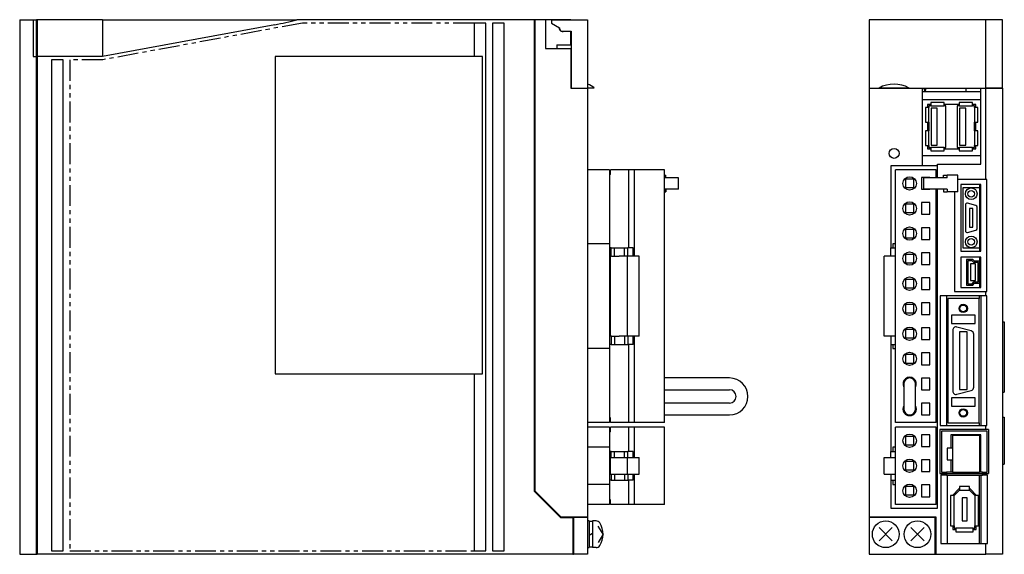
# Model space of a CAD drawing. Extents: x -713 to -55, y -240 to 98.
# Tile 1 of 3: x -713 to -419, y -155 to 5. Entities that reach past the tile are written whole.
import ezdxf

# ---------------------------------------------------------------- set-up
doc = ezdxf.new("R2010")
doc.units = 0
doc.linetypes.add('PHANTOM', pattern=[2.5, 1.25, -0.25, 0.25, -0.25, 0.25, -0.25])
doc.layers.get('0').update_dxf_attribs({"linetype": 'CONTINUOUS'})
for name, color, linetype in [('OUTLINE', 7, 'CONTINUOUS'), ('PHANTOM', 3, 'PHANTOM'), ('THIN_LINE', 6, 'CONTINUOUS')]:
    doc.layers.add(name, color=color, linetype=linetype)

msp = doc.modelspace()

# ---------------------------------------------------------------- linework, layer by layer
msp.add_arc((-653.33, 90.65), 88.69, 280.6548, 285.049)
at = {"layer": 'OUTLINE'}
for p, q in [((-713.3, 5), (-713.3, -155)), ((-713.3, 5), (-709.3, 5)), ((-709.3, 5), (-708.3, 5)), ((-709.3, 5), (-709.3, -6)), ((-708.1, 5), (-708.3, 5)), ((-708.3, -0.48), (-708.3, 5)), ((-708.1, 4), (-708.3, 4)), ((-708.1, 5), (-708.1, -0.5)), ((-688.5, 5), (-708.1, 5)), ((-688.5, 5), (-636.93, 5)), ((-688.5, 5), (-688.5, -0.5)), ((-636.93, 3.49), (-688.5, -6)), ((-636.93, 5), (-630.3, 5)), ((-559.3, 5), (-630.3, 5)), ((-577.3, 4), (-577.3, -6)), ((-573.8, 4), (-577.3, 4)), ((-573.8, -154), (-573.8, 4)), ((-571.8, 4), (-571.8, -154)), ((-568.3, 4), (-571.8, 4)), ((-568.3, -154), (-568.3, 4)), ((-559.1, 5), (-559.3, 5)), ((-559.3, 5), (-559.3, -136.1)), ((-559.1, 4), (-559.3, 4)), ((-555.9, 5), (-559.1, 5)), ((-559.1, 5), (-559.1, -136.02)), ((-548.3, 5), (-555.9, 5)), ((-555.9, 5), (-555.9, -3.6)), ((-554.09, 5), (-543.3, 5)), ((-554.09, 5), (-554.09, 4)), ((-554.09, 4), (-551.76, 2.52)), ((-548.3, 5), (-548.3, 5)), ((-543.3, 5), (-543.3, -15.45)), ((-424.08, 5), (-459.08, 5)), ((-459.08, 5), (-459.08, -15.45)), ((-419.08, 5), (-424.08, 5)), ((-424.08, -15.45), (-424.08, 5)), ((-419.08, -15.45), (-419.08, 5)), ((-551.76, 2.52), (-551.76, 2.5)), ((-550.8, 1.53), (-548.27, 1.53)), ((-548.3, -2.48), (-548.3, 1.53)), ((-548.27, 1.53), (-548.27, -15.45)), ((-708.3, -5.52), (-708.3, -0.48)), ((-708.1, -0.5), (-708.1, -6)), ((-688.5, -0.5), (-688.5, -6)), ((-552.5, -2.48), (-552.5, -3.6)), ((-552.5, -2.48), (-548.3, -2.48)), ((-548.27, -2), (-548.3, -2)), ((-708.3, -6), (-708.3, -5.52)), ((-555.9, -3.6), (-548.3, -3.6)), ((-548.3, -3.6), (-548.3, -15.5)), ((-709.3, -6), (-708.3, -6)), ((-708.3, -155), (-708.3, -6)), ((-708.1, -7), (-708.3, -7)), ((-688.5, -6), (-708.1, -6)), ((-708.1, -6), (-708.1, -155)), ((-700.3, -7), (-703.8, -7)), ((-703.8, -7), (-703.8, -154)), ((-700.3, -154), (-700.3, -7)), ((-636.8, -6), (-636.8, -101)), ((-574.8, -6), (-636.8, -6)), ((-574.8, -101), (-574.8, -6)), ((-548.27, -7), (-548.3, -7)), ((-548.3, -15.5), (-543.3, -15.5)), ((-548.27, -15.45), (-543.3, -15.45)), ((-547.5, -15.45), (-547.5, -15.5)), ((-545.6, -15.45), (-545.6, -15.5)), ((-541.3, -15.45), (-543.3, -15.45)), ((-543.3, -15.5), (-543.3, -143.8)), ((-459.08, -15.45), (-459.08, -15.5)), ((-459.08, -15.45), (-456.07, -15.45)), ((-459.08, -15.5), (-443.18, -15.5)), ((-459.08, -15.5), (-459.08, -143.8)), ((-457.11, -15.45), (-457.11, -15.5)), ((-447.09, -15.45), (-456.07, -15.45)), ((-447.09, -15.45), (-424.08, -15.45)), ((-446.36, -15.45), (-446.36, -15.5)), ((-445.91, -15.5), (-445.91, -15.45)), ((-445.09, -15.45), (-445.09, -15.5)), ((-444.64, -15.5), (-444.64, -15.45)), ((-443.82, -15.45), (-443.82, -15.5)), ((-443.37, -15.5), (-443.37, -15.45)), ((-443.18, -15.5), (-443.18, -38.7)), ((-443.18, -16.53), (-430.13, -16.53)), ((-442.55, -15.45), (-442.55, -16.06)), ((-442.55, -16.06), (-442.1, -16.06)), ((-442.1, -16.06), (-442.1, -15.45)), ((-438.75, -15.45), (-438.75, -15.5)), ((-438.75, -15.5), (-431.75, -15.5)), ((-431.75, -15.5), (-431.75, -15.45)), ((-430.13, -15.45), (-430.13, -16.53)), ((-430.13, -16.53), (-425.58, -16.53)), ((-425.58, -15.5), (-424.08, -15.5)), ((-425.58, -38.2), (-425.58, -15.5)), ((-424.55, -15.5), (-424.55, -15.45)), ((-419.08, -15.45), (-424.08, -15.45)), ((-424.08, -15.5), (-419.08, -15.5)), ((-424.08, -42.85), (-424.08, -15.5)), ((-421.08, -15.45), (-421.08, -15.5)), ((-419.08, -15.5), (-419.08, -15.45)), ((-419.08, -15.5), (-419.08, -155)), ((-425.58, -19), (-443.18, -19)), ((-441.57, -20.35), (-441.57, -21.3)), ((-440.61, -20.35), (-441.57, -20.35)), ((-436.61, -19.75), (-440.61, -19.75)), ((-440.61, -19.75), (-440.61, -20.75)), ((-436.61, -20.75), (-436.61, -19.75)), ((-432.11, -20.35), (-436.61, -20.35)), ((-432.11, -19.75), (-432.11, -20.75)), ((-428.11, -19.75), (-432.11, -19.75)), ((-428.11, -20.75), (-428.11, -19.75)), ((-427.15, -20.35), (-428.11, -20.35)), ((-427.15, -21.3), (-427.15, -20.35)), ((-441.17, -21.3), (-442.17, -21.3)), ((-442.17, -21.3), (-442.17, -25.7)), ((-441.17, -20.75), (-441.17, -21.3)), ((-440.61, -20.75), (-441.17, -20.75)), ((-441.17, -25.7), (-441.17, -21.3)), ((-440.61, -20.75), (-436.61, -20.75)), ((-438.63, -21.45), (-440.47, -21.45)), ((-440.47, -21.45), (-440.47, -32.55)), ((-438.63, -32.55), (-438.63, -21.45)), ((-436.05, -20.75), (-436.61, -20.75)), ((-436.05, -33.25), (-436.05, -20.75)), ((-432.11, -20.75), (-432.67, -20.75)), ((-432.67, -20.75), (-432.67, -33.25)), ((-432.11, -20.75), (-428.11, -20.75)), ((-431.97, -21.45), (-431.97, -32.55)), ((-430.13, -21.45), (-431.97, -21.45)), ((-430.13, -32.55), (-430.13, -21.45)), ((-427.55, -20.75), (-428.11, -20.75)), ((-427.55, -21.3), (-427.55, -20.75)), ((-427.55, -21.3), (-427.55, -25.7)), ((-426.55, -21.3), (-427.55, -21.3)), ((-426.55, -25.7), (-426.55, -21.3)), ((-442.17, -25.7), (-441.17, -25.7)), ((-441.57, -25.7), (-441.57, -28.3)), ((-441.17, -25.7), (-441.17, -28.3)), ((-427.55, -28.3), (-427.55, -25.7)), ((-427.55, -25.7), (-426.55, -25.7)), ((-427.15, -28.3), (-427.15, -25.7)), ((-442.17, -28.3), (-442.17, -32.7)), ((-441.17, -28.3), (-442.17, -28.3)), ((-441.17, -32.7), (-441.17, -28.3)), ((-427.55, -28.3), (-427.55, -32.7)), ((-426.55, -28.3), (-427.55, -28.3)), ((-426.55, -32.7), (-426.55, -28.3)), ((-442.17, -32.7), (-441.17, -32.7)), ((-441.57, -32.7), (-441.57, -33.65)), ((-441.57, -33.65), (-440.61, -33.65)), ((-441.17, -32.7), (-441.17, -33.25)), ((-441.17, -33.25), (-440.61, -33.25)), ((-436.61, -33.25), (-440.61, -33.25)), ((-440.61, -33.25), (-440.61, -34.25)), ((-440.61, -34.25), (-436.61, -34.25)), ((-440.47, -32.55), (-438.63, -32.55)), ((-436.61, -33.25), (-436.05, -33.25)), ((-436.61, -34.25), (-436.61, -33.25)), ((-436.61, -33.65), (-432.11, -33.65)), ((-432.67, -33.25), (-432.11, -33.25)), ((-428.11, -33.25), (-432.11, -33.25)), ((-432.11, -33.25), (-432.11, -34.25)), ((-432.11, -34.25), (-428.11, -34.25)), ((-431.97, -32.55), (-430.13, -32.55)), ((-428.11, -33.25), (-427.55, -33.25)), ((-428.11, -34.25), (-428.11, -33.25)), ((-428.11, -33.65), (-427.15, -33.65)), ((-427.55, -33.25), (-427.55, -32.7)), ((-427.55, -32.7), (-426.55, -32.7)), ((-427.15, -33.65), (-427.15, -32.7)), ((-443.18, -35.6), (-425.58, -35.6)), ((-438.58, -42.3), (-438.58, -38.2)), ((-438.58, -38.2), (-425.58, -38.2)), ((-536.72, -39.9), (-543.3, -39.9)), ((-536.72, -39.9), (-536.72, -62.05)), ((-531, -39.9), (-536.5, -39.9)), ((-536.5, -41.3), (-536.5, -39.9)), ((-529.3, -39.9), (-531, -39.9)), ((-531, -63.25), (-531, -39.9)), ((-520.3, -39.9), (-529.3, -39.9)), ((-529.3, -65.75), (-529.3, -39.9)), ((-520.3, -115.6), (-520.3, -39.9)), ((-443.18, -38.7), (-452.58, -38.7)), ((-452.58, -38.7), (-452.58, -63.25)), ((-439.01, -39.9), (-451.16, -39.9)), ((-451.16, -115.6), (-451.16, -39.9)), ((-438.58, -38.7), (-443.18, -38.7)), ((-439.01, -42.3), (-439.01, -39.9)), ((-536.5, -41.3), (-536.72, -41.3)), ((-520.3, -41.5), (-520.16, -41.5)), ((-516.13, -42.3), (-520.3, -42.3)), ((-520.16, -41.5), (-519.91, -41.5)), ((-520.16, -42.3), (-520.16, -41.5)), ((-519.91, -42.3), (-519.91, -41.5)), ((-516.13, -45.7), (-516.13, -42.3)), ((-445.66, -42.75), (-448.16, -42.75)), ((-448.16, -42.75), (-448.16, -45.25)), ((-445.66, -45.25), (-445.66, -42.75)), ((-443.41, -42.25), (-443.41, -45.75)), ((-440.91, -42.25), (-443.41, -42.25)), ((-436, -42.3), (-442.74, -42.3)), ((-442.74, -42.3), (-442.74, -45.7)), ((-440.91, -42.3), (-440.91, -42.25)), ((-436.8, -41.5), (-435.73, -41.5)), ((-436.8, -42.3), (-436.8, -41.5)), ((-435.73, -42.3), (-436, -42.3)), ((-435.73, -42.3), (-435.73, -41.5)), ((-432.49, -41.5), (-435.73, -41.5)), ((-432.49, -46.5), (-432.49, -41.5)), ((-424.08, -42.85), (-432.49, -42.85)), ((-423.78, -42.85), (-424.08, -42.85)), ((-423.78, -76.3), (-423.78, -42.85)), ((-516.13, -45.7), (-520.3, -45.7)), ((-520.3, -46.5), (-520.16, -46.5)), ((-520.16, -45.7), (-520.16, -46.5)), ((-520.16, -46.5), (-519.91, -46.5)), ((-519.91, -45.7), (-519.91, -46.5)), ((-448.16, -45.25), (-445.66, -45.25)), ((-443.41, -45.75), (-440.91, -45.75)), ((-436, -45.7), (-442.74, -45.7)), ((-440.91, -45.75), (-440.91, -45.7)), ((-439.01, -115.6), (-439.01, -45.7)), ((-438.58, -141.2), (-438.58, -45.7)), ((-436.8, -45.7), (-436.8, -46.5)), ((-436.8, -46.5), (-435.73, -46.5)), ((-435.73, -45.7), (-436, -45.7)), ((-435.73, -45.7), (-435.73, -46.5)), ((-432.49, -46.5), (-435.73, -46.5)), ((-433.48, -46.5), (-433.48, -76.3)), ((-425.58, -44.3), (-431.58, -44.3)), ((-431.58, -44.3), (-431.58, -64.3)), ((-425.98, -45.3), (-430.98, -45.3)), ((-430.98, -45.3), (-430.98, -63.3)), ((-425.98, -44.3), (-425.98, -64.3)), ((-425.58, -64.3), (-425.58, -44.3)), ((-443.41, -49.75), (-443.41, -53.25)), ((-440.91, -49.75), (-443.41, -49.75)), ((-440.91, -53.25), (-440.91, -49.75)), ((-438.98, -49.7), (-439.01, -49.7)), ((-438.98, -53.3), (-438.98, -49.7)), ((-427.1, -50.59), (-429.6, -49.92)), ((-445.66, -50.25), (-448.16, -50.25)), ((-448.16, -50.25), (-448.16, -52.75)), ((-448.16, -52.75), (-445.66, -52.75)), ((-445.66, -52.75), (-445.66, -50.25)), ((-430.23, -50.4), (-430.23, -58.2)), ((-427.98, -51.55), (-428.98, -51.55)), ((-428.98, -51.55), (-428.98, -57.05)), ((-427.98, -57.05), (-427.98, -51.55)), ((-426.73, -57.53), (-426.73, -51.07)), ((-443.41, -53.25), (-440.91, -53.25)), ((-439.01, -53.3), (-438.98, -53.3)), ((-448.16, -57.75), (-448.16, -60.25)), ((-445.66, -57.75), (-448.16, -57.75)), ((-445.66, -60.25), (-445.66, -57.75)), ((-443.41, -57.25), (-443.41, -60.75)), ((-440.91, -57.25), (-443.41, -57.25)), ((-440.91, -60.75), (-440.91, -57.25)), ((-429.6, -58.68), (-427.1, -58.01)), ((-428.98, -57.05), (-427.98, -57.05)), ((-448.16, -60.25), (-445.66, -60.25)), ((-443.41, -60.75), (-440.91, -60.75)), ((-536.72, -62.05), (-543.3, -62.05)), ((-536.72, -62.05), (-536.72, -93.45)), ((-536.3, -63.25), (-536.72, -63.25)), ((-536.3, -63.25), (-535.3, -63.25)), ((-536.3, -65.75), (-536.3, -63.25)), ((-535.3, -63.25), (-532.3, -63.25)), ((-535.3, -65.75), (-535.3, -63.25)), ((-532.3, -63.25), (-531.3, -63.25)), ((-532.3, -65.75), (-532.3, -63.25)), ((-529.71, -63.25), (-531.3, -63.25)), ((-531.3, -65.75), (-531.3, -63.25)), ((-529.71, -65.75), (-529.71, -63.25)), ((-452.58, -63.25), (-451.16, -63.25)), ((-452.58, -65.75), (-452.58, -63.25)), ((-451.16, -62.05), (-451.98, -62.05)), ((-451.98, -62.05), (-451.98, -63.25)), ((-440.91, -64.75), (-443.41, -64.75)), ((-443.41, -64.75), (-443.41, -68.25)), ((-440.91, -68.25), (-440.91, -64.75)), ((-431.58, -64.3), (-425.58, -64.3)), ((-430.98, -63.3), (-425.98, -63.3)), ((-536.18, -65.75), (-536.5, -65.75)), ((-536.5, -89.75), (-536.5, -65.75)), ((-536.18, -65.75), (-535.3, -65.75)), ((-535.3, -65.75), (-533.88, -65.75)), ((-531.4, -65.75), (-533.88, -65.75)), ((-527.9, -65.75), (-531.4, -65.75)), ((-531.4, -89.75), (-531.4, -65.75)), ((-527.9, -89.75), (-527.9, -65.75)), ((-451.16, -65.75), (-454.57, -65.75)), ((-454.57, -89.75), (-454.57, -65.75)), ((-445.66, -65.25), (-448.16, -65.25)), ((-448.16, -65.25), (-448.16, -67.75)), ((-448.16, -67.75), (-445.66, -67.75)), ((-445.66, -67.75), (-445.66, -65.25)), ((-431.58, -66.1), (-431.58, -75.1)), ((-425.58, -66.1), (-431.58, -66.1)), ((-428, -66.75), (-429.86, -66.75)), ((-429.86, -66.75), (-429.86, -74.45)), ((-429.46, -67.15), (-429.46, -74.05)), ((-428.18, -67.15), (-429.46, -67.15)), ((-427.68, -67.7), (-428.18, -67.15)), ((-427.5, -67.3), (-428, -66.75)), ((-426.38, -67.7), (-427.68, -67.7)), ((-425.98, -67.3), (-427.5, -67.3)), ((-426.38, -73.5), (-426.38, -67.7)), ((-425.98, -66.1), (-425.98, -67.3)), ((-425.98, -73.9), (-425.98, -67.3)), ((-425.58, -75.1), (-425.58, -66.1)), ((-443.41, -68.25), (-440.91, -68.25)), ((-427.17, -68.1), (-428.67, -68.1)), ((-428.67, -68.1), (-428.67, -73.1)), ((-427.17, -73.1), (-427.17, -68.1)), ((-445.66, -72.75), (-448.16, -72.75)), ((-448.16, -72.75), (-448.16, -75.25)), ((-445.66, -75.25), (-445.66, -72.75)), ((-443.41, -72.25), (-443.41, -75.75)), ((-440.91, -72.25), (-443.41, -72.25)), ((-440.91, -75.75), (-440.91, -72.25)), ((-428.67, -73.1), (-427.17, -73.1)), ((-428.18, -74.05), (-427.68, -73.5)), ((-427.68, -73.5), (-426.38, -73.5)), ((-448.16, -75.25), (-445.66, -75.25)), ((-443.41, -75.75), (-440.91, -75.75)), ((-433.48, -76.3), (-424.08, -76.3)), ((-431.58, -75.1), (-425.58, -75.1)), ((-429.86, -74.45), (-428, -74.45)), ((-429.46, -74.05), (-428.18, -74.05)), ((-428, -74.45), (-427.5, -73.9)), ((-427.5, -73.9), (-425.98, -73.9)), ((-425.98, -73.9), (-425.98, -75.1)), ((-424.08, -76.3), (-423.78, -76.3)), ((-424.08, -77.6), (-424.08, -76.3)), ((-437.78, -77.6), (-437.78, -116.5)), ((-424.08, -77.6), (-437.78, -77.6)), ((-435.84, -77.6), (-435.84, -116.5)), ((-435.48, -78.45), (-435.48, -115.65)), ((-426.08, -78.45), (-435.48, -78.45)), ((-426.08, -77.6), (-426.08, -78.45)), ((-426.08, -115.65), (-426.08, -78.45)), ((-425.54, -116.5), (-425.54, -77.6)), ((-423.78, -77.6), (-424.08, -77.6)), ((-423.78, -116.5), (-423.78, -77.6)), ((-445.66, -80.25), (-448.16, -80.25)), ((-448.16, -80.25), (-448.16, -82.75)), ((-445.66, -82.75), (-445.66, -80.25)), ((-443.41, -79.75), (-443.41, -83.25)), ((-440.91, -79.75), (-443.41, -79.75)), ((-440.91, -83.25), (-440.91, -79.75)), ((-448.16, -82.75), (-445.66, -82.75)), ((-443.41, -83.25), (-440.91, -83.25)), ((-434.43, -83.45), (-434.43, -85.95)), ((-427.33, -83.45), (-434.43, -83.45)), ((-427.33, -85.95), (-427.33, -83.45)), ((-419.08, -85.4), (-418.58, -85.4)), ((-418.58, -85.4), (-418.58, -106.5)), ((-448.16, -87.75), (-448.16, -90.25)), ((-445.66, -87.75), (-448.16, -87.75)), ((-445.66, -90.25), (-445.66, -87.75)), ((-443.41, -87.25), (-443.41, -90.75)), ((-440.91, -87.25), (-443.41, -87.25)), ((-440.91, -90.75), (-440.91, -87.25)), ((-434.43, -85.95), (-427.33, -85.95)), ((-434.03, -87.95), (-434.03, -106.15)), ((-428.47, -88.13), (-432.77, -86.98)), ((-536.18, -89.75), (-536.5, -89.75)), ((-536.3, -89.75), (-536.3, -92.25)), ((-536.18, -89.75), (-535.3, -89.75)), ((-535.3, -89.75), (-533.88, -89.75)), ((-535.3, -89.75), (-535.3, -92.25)), ((-531.4, -89.75), (-533.88, -89.75)), ((-532.3, -89.75), (-532.3, -92.25)), ((-527.9, -89.75), (-531.4, -89.75)), ((-531.3, -89.75), (-531.3, -92.25)), ((-529.71, -92.25), (-529.71, -89.75)), ((-529.3, -115.6), (-529.3, -89.75)), ((-451.16, -89.75), (-454.57, -89.75)), ((-452.58, -89.75), (-452.58, -92.25)), ((-448.16, -90.25), (-445.66, -90.25)), ((-443.41, -90.75), (-440.91, -90.75)), ((-432.03, -88.45), (-432.03, -105.65)), ((-429.73, -88.45), (-432.03, -88.45)), ((-429.73, -105.65), (-429.73, -88.45)), ((-427.73, -105), (-427.73, -89.1)), ((-536.72, -93.45), (-543.3, -93.45)), ((-536.3, -92.25), (-536.72, -92.25)), ((-536.72, -93.45), (-536.72, -115.6)), ((-536.3, -92.25), (-535.3, -92.25)), ((-535.3, -92.25), (-532.3, -92.25)), ((-532.3, -92.25), (-531.3, -92.25)), ((-529.71, -92.25), (-531.3, -92.25)), ((-531, -115.6), (-531, -92.25)), ((-452.58, -92.25), (-452.58, -124.2)), ((-452.58, -92.25), (-451.16, -92.25)), ((-451.98, -92.25), (-451.98, -93.45)), ((-451.98, -93.45), (-451.16, -93.45)), ((-445.66, -95.25), (-448.16, -95.25)), ((-448.16, -95.25), (-448.16, -97.75)), ((-445.66, -97.75), (-445.66, -95.25)), ((-443.41, -94.75), (-443.41, -98.25)), ((-440.91, -94.75), (-443.41, -94.75)), ((-440.91, -98.25), (-440.91, -94.75)), ((-438.98, -94.7), (-439.01, -94.7)), ((-438.98, -98.3), (-438.98, -94.7)), ((-448.16, -97.75), (-445.66, -97.75)), ((-443.41, -98.25), (-440.91, -98.25)), ((-439.01, -98.3), (-438.98, -98.3)), ((-636.8, -101), (-574.8, -101)), ((-577.3, -101), (-577.3, -154)), ((-500.82, -102.23), (-520.3, -102.23)), ((-443.41, -102.25), (-443.41, -105.75)), ((-440.91, -102.25), (-443.41, -102.25)), ((-440.91, -105.75), (-440.91, -102.25)), ((-520.3, -105.77), (-500.82, -105.77)), ((-448.68, -104), (-448.68, -111.5)), ((-445.14, -111.5), (-445.14, -104)), ((-443.41, -105.75), (-440.91, -105.75)), ((-432.77, -107.12), (-428.47, -105.97)), ((-432.03, -105.65), (-429.73, -105.65)), ((-434.43, -108.15), (-434.43, -110.65)), ((-427.33, -108.15), (-434.43, -108.15)), ((-427.33, -110.65), (-427.33, -108.15)), ((-419.08, -106.5), (-418.58, -106.5)), ((-500.82, -109.73), (-520.3, -109.73)), ((-443.41, -109.75), (-443.41, -113.25)), ((-440.91, -109.75), (-443.41, -109.75)), ((-440.91, -113.25), (-440.91, -109.75)), ((-434.43, -110.65), (-427.33, -110.65)), ((-536.5, -114.2), (-536.72, -114.2)), ((-536.5, -115.6), (-536.5, -114.2)), ((-520.3, -113.27), (-500.82, -113.27)), ((-443.41, -113.25), (-440.91, -113.25)), ((-419.08, -114), (-418.58, -114)), ((-418.58, -114), (-418.58, -128)), ((-536.72, -115.6), (-543.3, -115.6)), ((-536.72, -116.9), (-543.3, -116.9)), ((-536.72, -116.9), (-536.72, -122.9)), ((-531, -115.6), (-536.5, -115.6)), ((-531, -116.9), (-536.5, -116.9)), ((-536.5, -118.3), (-536.5, -116.9)), ((-529.3, -115.6), (-531, -115.6)), ((-529.3, -116.9), (-531, -116.9)), ((-531, -124.2), (-531, -116.9)), ((-520.3, -115.6), (-529.3, -115.6)), ((-520.3, -116.9), (-529.3, -116.9)), ((-529.3, -126), (-529.3, -116.9)), ((-520.3, -140.1), (-520.3, -116.9)), ((-439.01, -115.6), (-451.16, -115.6)), ((-451.16, -140.1), (-451.16, -116.9)), ((-439.01, -116.9), (-451.16, -116.9)), ((-439.01, -140.1), (-439.01, -116.9)), ((-438.98, -117.4), (-439.01, -117.4)), ((-438.98, -121), (-438.98, -117.4)), ((-437.86, -117.68), (-437.86, -130.8)), ((-424.08, -117.68), (-437.86, -117.68)), ((-437.78, -116.5), (-424.08, -116.5)), ((-435.48, -115.65), (-426.08, -115.65)), ((-426.08, -115.65), (-426.08, -116.5)), ((-424.08, -116.5), (-423.78, -116.5)), ((-424.08, -117.68), (-424.08, -116.5)), ((-423.33, -117.68), (-424.08, -117.68)), ((-423.33, -117.68), (-423.33, -130.8)), ((-536.5, -118.3), (-536.72, -118.3)), ((-445.66, -119.75), (-448.16, -119.75)), ((-448.16, -119.75), (-448.16, -122.25)), ((-445.66, -122.25), (-445.66, -119.75)), ((-443.41, -119.25), (-443.41, -122.75)), ((-440.91, -119.25), (-443.41, -119.25)), ((-440.91, -122.75), (-440.91, -119.25)), ((-437.36, -118.18), (-437.36, -130.45)), ((-423.76, -118.18), (-437.36, -118.18)), ((-425.57, -119.2), (-434.57, -119.2)), ((-434.57, -119.2), (-434.57, -123.23)), ((-434.04, -119.48), (-434.04, -130.48)), ((-426.04, -119.48), (-434.04, -119.48)), ((-426.08, -119.2), (-426.08, -119.48)), ((-426.04, -119.48), (-426.04, -130.48)), ((-425.57, -130.45), (-425.57, -119.2)), ((-423.76, -130.45), (-423.76, -118.18)), ((-536.72, -122.9), (-543.3, -122.9)), ((-536.72, -122.9), (-536.72, -134.1)), ((-451.16, -122.9), (-451.98, -122.9)), ((-451.98, -122.9), (-451.98, -124.2)), ((-448.16, -122.25), (-445.66, -122.25)), ((-443.41, -122.75), (-440.91, -122.75)), ((-439.01, -121), (-438.98, -121)), ((-435.64, -123.23), (-435.64, -126.73)), ((-434.04, -123.23), (-435.64, -123.23)), ((-536.3, -124.2), (-536.72, -124.2)), ((-536.5, -131), (-536.5, -126)), ((-536.5, -126), (-536.18, -126)), ((-536.3, -124.2), (-535.3, -124.2)), ((-536.3, -126), (-536.3, -124.2)), ((-536.18, -126), (-535.3, -126)), ((-535.3, -124.2), (-532.3, -124.2)), ((-535.3, -126), (-535.3, -124.2)), ((-535.3, -126), (-533.88, -126)), ((-533.88, -126), (-531.4, -126)), ((-532.3, -124.2), (-531.3, -124.2)), ((-532.3, -126), (-532.3, -124.2)), ((-531.4, -126), (-527.9, -126)), ((-531.4, -131), (-531.4, -126)), ((-529.71, -124.2), (-531.3, -124.2)), ((-531.3, -126), (-531.3, -124.2)), ((-529.71, -126), (-529.71, -124.2)), ((-527.9, -131), (-527.9, -126)), ((-454.57, -131), (-454.57, -126)), ((-454.57, -126), (-451.16, -126)), ((-452.58, -124.2), (-451.16, -124.2)), ((-452.58, -126), (-452.58, -124.2)), ((-445.66, -127.25), (-448.16, -127.25)), ((-448.16, -127.25), (-448.16, -129.75)), ((-445.66, -129.75), (-445.66, -127.25)), ((-443.41, -126.75), (-443.41, -130.25)), ((-440.91, -126.75), (-443.41, -126.75)), ((-440.91, -130.25), (-440.91, -126.75)), ((-435.64, -126.73), (-434.04, -126.73)), ((-434.57, -126.73), (-434.57, -130.45)), ((-419.08, -128), (-418.58, -128)), ((-536.5, -131), (-536.18, -131)), ((-536.3, -131), (-536.3, -132.8)), ((-536.18, -131), (-535.3, -131)), ((-535.3, -131), (-533.88, -131)), ((-535.3, -131), (-535.3, -132.8)), ((-533.88, -131), (-531.4, -131)), ((-532.3, -131), (-532.3, -132.8)), ((-531.4, -131), (-527.9, -131)), ((-531.3, -131), (-531.3, -132.8)), ((-529.71, -132.8), (-529.71, -131)), ((-529.3, -140.1), (-529.3, -131)), ((-454.57, -131), (-451.16, -131)), ((-452.58, -131), (-452.58, -132.8)), ((-448.16, -129.75), (-445.66, -129.75)), ((-443.41, -130.25), (-440.91, -130.25)), ((-437.86, -130.8), (-435.88, -130.8)), ((-437.58, -131.36), (-437.58, -151.8)), ((-435.88, -131.36), (-437.58, -131.36)), ((-437.36, -130.45), (-435.88, -130.45)), ((-434.04, -130.45), (-435.88, -130.45)), ((-435.88, -130.45), (-435.88, -130.8)), ((-435.88, -130.8), (-435.88, -131.36)), ((-435.88, -130.8), (-425.12, -130.8)), ((-435.88, -131.36), (-425.12, -131.36)), ((-435.66, -131.36), (-435.66, -151.8)), ((-426.04, -130.48), (-434.04, -130.48)), ((-426.08, -131.36), (-426.08, -151.8)), ((-425.12, -130.45), (-426.04, -130.45)), ((-425.52, -151.8), (-425.52, -131.36)), ((-425.12, -130.45), (-423.76, -130.45)), ((-425.12, -130.8), (-425.12, -130.45)), ((-425.12, -131.36), (-425.12, -130.8)), ((-425.12, -130.8), (-424.08, -130.8)), ((-424.08, -131.36), (-425.12, -131.36)), ((-424.08, -131.36), (-424.08, -130.8)), ((-424.08, -130.8), (-423.33, -130.8)), ((-423.61, -131.36), (-424.08, -131.36)), ((-423.61, -151.8), (-423.61, -131.36)), ((-536.72, -134.1), (-543.3, -134.1)), ((-536.3, -132.8), (-536.72, -132.8)), ((-536.72, -134.1), (-536.72, -140.1)), ((-536.3, -132.8), (-535.3, -132.8)), ((-535.3, -132.8), (-532.3, -132.8)), ((-532.3, -132.8), (-531.3, -132.8)), ((-529.71, -132.8), (-531.3, -132.8)), ((-531, -140.1), (-531, -132.8)), ((-452.58, -132.8), (-452.58, -141.2)), ((-452.58, -132.8), (-451.16, -132.8)), ((-451.98, -132.8), (-451.98, -134.1)), ((-451.98, -134.1), (-451.16, -134.1)), ((-445.66, -134.75), (-448.16, -134.75)), ((-448.16, -134.75), (-448.16, -137.25)), ((-445.66, -137.25), (-445.66, -134.75)), ((-443.41, -134.25), (-443.41, -137.75)), ((-440.91, -134.25), (-443.41, -134.25)), ((-440.91, -137.75), (-440.91, -134.25)), ((-438.98, -134.2), (-439.01, -134.2)), ((-438.98, -137.8), (-438.98, -134.2)), ((-432.15, -135.45), (-433.98, -137.28)), ((-431.99, -135.45), (-432.15, -135.45)), ((-431.99, -134.75), (-431.99, -135.85)), ((-428.98, -134.75), (-431.99, -134.75)), ((-428.98, -135.85), (-428.98, -134.75)), ((-428.81, -135.45), (-428.98, -135.45)), ((-426.98, -137.28), (-428.81, -135.45)), ((-559.3, -136.1), (-551.4, -144)), ((-559.1, -136.02), (-551.32, -143.8)), ((-448.16, -137.25), (-445.66, -137.25)), ((-443.41, -137.75), (-440.91, -137.75)), ((-439.01, -137.8), (-438.98, -137.8)), ((-433.58, -137.45), (-434.68, -137.45)), ((-434.68, -137.45), (-434.68, -146.45)), ((-433.98, -137.28), (-433.98, -137.45)), ((-431.99, -135.85), (-433.58, -137.45)), ((-433.58, -146.45), (-433.58, -137.45)), ((-431.99, -135.85), (-428.98, -135.85)), ((-431.23, -138.05), (-431.23, -144.95)), ((-429.73, -138.05), (-431.23, -138.05)), ((-429.73, -144.95), (-429.73, -138.05)), ((-427.38, -137.45), (-428.98, -135.85)), ((-427.38, -137.45), (-427.38, -146.45)), ((-426.28, -137.45), (-427.38, -137.45)), ((-426.98, -137.45), (-426.98, -137.28)), ((-426.28, -146.45), (-426.28, -137.45)), ((-536.72, -140.1), (-543.3, -140.1)), ((-536.5, -138.7), (-536.72, -138.7)), ((-536.5, -140.1), (-536.5, -138.7)), ((-531, -140.1), (-536.5, -140.1)), ((-529.3, -140.1), (-531, -140.1)), ((-520.3, -140.1), (-529.3, -140.1)), ((-452.58, -141.2), (-438.58, -141.2)), ((-439.01, -140.1), (-451.16, -140.1)), ((-551.4, -144), (-547.7, -144)), ((-551.32, -143.8), (-543.3, -143.8)), ((-547.7, -144), (-547.5, -144)), ((-547.7, -144), (-547.7, -155)), ((-547.5, -144), (-547.5, -143.8)), ((-543.3, -144), (-547.5, -144)), ((-547.5, -144), (-547.5, -155)), ((-543.3, -143.8), (-543.3, -144)), ((-543.3, -144), (-543.3, -155)), ((-459.08, -143.8), (-459.08, -144)), ((-459.08, -143.8), (-439.08, -143.8)), ((-459.08, -144), (-459.08, -155)), ((-439.28, -144), (-459.08, -144)), ((-458.08, -144), (-458.08, -143.8)), ((-439.28, -155), (-439.28, -144)), ((-439.08, -143.8), (-439.08, -155)), ((-542.8, -145), (-543.3, -145)), ((-542.8, -145), (-542.8, -153)), ((-541.8, -145.2), (-542.8, -145.2)), ((-541.8, -145), (-541.8, -153)), ((-540.75, -145), (-541.8, -145)), ((-538.7, -149), (-540.17, -146.53)), ((-452.1, -150.98), (-456.06, -147.02)), ((-452.1, -147.02), (-456.06, -150.98)), ((-442.6, -150.98), (-446.56, -147.02)), ((-442.6, -147.02), (-446.56, -150.98)), ((-434.68, -146.45), (-433.58, -146.45)), ((-433.98, -146.45), (-433.98, -147.55)), ((-433.58, -146.45), (-433.58, -147.15)), ((-433.58, -147.15), (-433.08, -147.15)), ((-427.88, -147.15), (-433.08, -147.15)), ((-433.08, -147.15), (-433.08, -148.25)), ((-431.23, -144.95), (-429.73, -144.95)), ((-427.88, -147.15), (-427.38, -147.15)), ((-427.88, -148.25), (-427.88, -147.15)), ((-427.38, -147.15), (-427.38, -146.45)), ((-427.38, -146.45), (-426.28, -146.45)), ((-426.98, -147.55), (-426.98, -146.45)), ((-542.8, -149.29), (-541.8, -148.71)), ((-538.7, -149), (-540.17, -151.47)), ((-433.98, -147.55), (-433.08, -147.55)), ((-433.08, -148.25), (-427.88, -148.25)), ((-427.88, -147.55), (-426.98, -147.55)), ((-543.3, -153), (-542.8, -153)), ((-542.8, -152.8), (-541.8, -152.8)), ((-540.75, -153), (-541.8, -153)), ((-437.58, -151.8), (-424.08, -151.8)), ((-424.08, -151.8), (-423.61, -151.8)), ((-424.08, -155), (-424.08, -151.8)), ((-713.3, -155), (-708.3, -155)), ((-708.1, -154), (-708.3, -154)), ((-708.3, -155), (-708.1, -155)), ((-547.7, -155), (-708.1, -155)), ((-703.8, -154), (-700.3, -154)), ((-577.3, -154), (-573.8, -154)), ((-571.8, -154), (-568.3, -154)), ((-547.7, -154), (-547.5, -154)), ((-547.7, -155), (-547.5, -155)), ((-543.3, -155), (-547.5, -155)), ((-459.08, -155), (-439.28, -155)), ((-439.08, -154), (-439.28, -154)), ((-439.28, -155), (-439.08, -155)), ((-439.08, -155), (-424.08, -155)), ((-419.08, -155), (-424.08, -155))]:
    msp.add_line(p, q, dxfattribs=at)
for centre, radius in [((-451.58, -35), 1.5), ((-446.91, -44), 2), ((-428.48, -47.1), 1.75), ((-428.48, -47.1), 1), ((-446.91, -51.5), 2), ((-446.91, -59), 2), ((-428.48, -61.5), 1.75), ((-428.48, -61.5), 1), ((-446.91, -66.5), 2), ((-446.91, -74), 2), ((-446.91, -81.5), 2), ((-430.88, -81.42), 1.02), ((-446.91, -89), 2), ((-446.91, -96.5), 2), ((-430.88, -112.68), 1.02), ((-446.91, -121), 2), ((-446.91, -128.5), 2), ((-446.91, -136), 2), ((-454.08, -149), 4), ((-444.58, -149), 4)]:
    msp.add_circle(centre, radius, dxfattribs=at)
for centre, radius, start, end in [((-550.8, 2.5), 1.05, 176.115, 293.1989), ((-550.8, 2.5), 0.965, 180, 270), ((-547.35, -23.59), 10.15, 53.4069, 66.475), ((-451.58, -23.59), 9.3, 61.1243, 118.8757), ((-429.73, -50.4), 0.5, 75, 180), ((-427.23, -51.07), 0.5, 0, 75), ((-429.73, -58.2), 0.5, 180, 285), ((-427.23, -57.53), 0.5, 285, 0), ((-433.03, -87.95), 1, 75, 180), ((-428.73, -89.1), 1, 0, 75), ((-500.82, -107.75), 5.52, 270, 90), ((-446.91, -104), 2, 332.2515, 207.7485), ((-446.91, -104), 1.77, 0, 180), ((-500.82, -107.75), 1.98, 0, 90), ((-428.73, -105), 1, 285, 0), ((-500.82, -107.75), 1.98, 270, 0), ((-433.03, -106.15), 1, 180, 285), ((-446.91, -111.5), 2, 152.2515, 270), ((-446.91, -111.5), 1.77, 180, 0), ((-446.91, -111.5), 2, 270, 27.7485), ((-540.75, -146.3), 1.3, 31.2807, 90), ((-545.2, -149), 6.5, 328.7193, 31.2807), ((-540.75, -151.7), 1.3, 270, 328.7193)]:
    msp.add_arc(centre, radius, start, end, dxfattribs=at)
at = {"layer": 'PHANTOM', "ltscale": 5}
for p, q in [((-628.62, 4), (-688.41, -7)), ((-577.3, 4), (-628.62, 4)), ((-698.3, -7), (-698.3, -154)), ((-688.41, -7), (-698.3, -7)), ((-698.3, -154), (-577.3, -154))]:
    msp.add_line(p, q, dxfattribs=at)
at = {"layer": 'THIN_LINE'}
for centre in [(-430.88, -81.42), (-430.88, -112.68)]:
    msp.add_circle(centre, 1.25, dxfattribs=at)

doc.saveas('drawing.dxf')
